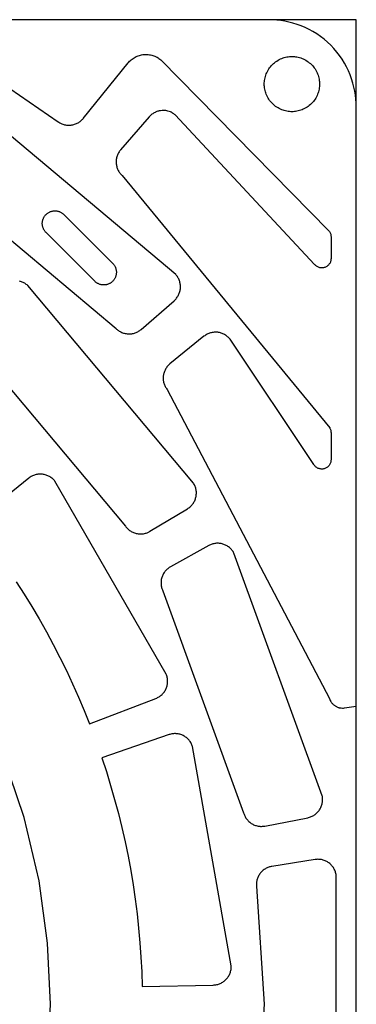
# Model space of a CAD drawing. Header units: inches. Extents: x -8.4 to 8.4, y -8.4 to 8.4.
# Tile 16 of 16: x 5.5 to 8.4, y 0 to 8.4. Entities that reach past the tile are written whole.
import ezdxf

# ---------------------------------------------------------------- set-up
doc = ezdxf.new("R2010")
doc.units = ezdxf.units.IN
doc.layers.get('0').update_dxf_attribs({"true_color": 0xc2ced6})

msp = doc.modelspace()

# ---------------------------------------------------------------- linework, layer by layer
for points in [[(-8.4251, -8.4251), (8.4251, -8.4251), (8.4251, 8.4251), (-8.4251, 8.4251), (-8.4251, -8.4251)], [(8.1951, 6.6142), (8.1986, 6.6085), (8.2016, 6.6025), (8.2042, 6.5962), (8.2061, 6.5898), (8.2075, 6.5832), (8.2084, 6.5766), (8.2087, 6.57), (8.2087, 6.3804), (8.2085, 6.3746), (8.2078, 6.3688), (8.2067, 6.3629), (8.2051, 6.357), (8.203, 6.3512), (8.2005, 6.3455), (8.1975, 6.34), (8.1941, 6.3347), (8.1902, 6.3297), (8.186, 6.3251), (8.1814, 6.3208), (8.1766, 6.317), (8.1716, 6.3136), (8.1664, 6.3106), (8.161, 6.308), (8.1556, 6.306), (8.1501, 6.3043), (8.1444, 6.303), (8.1384, 6.3021), (8.1323, 6.3017), (8.1262, 6.3017), (8.12, 6.3023), (8.1138, 6.3033), (8.1077, 6.3049), (8.1017, 6.3069), (8.096, 6.3093), (8.0905, 6.3123), (8.0852, 6.3156), (8.0804, 6.3192), (8.0758, 6.3232), (8.0717, 6.3274), (8.068, 6.3318), (6.8755, 7.6099), (6.8692, 7.6151), (6.8626, 7.62), (6.853, 7.6261), (6.8486, 7.6287), (6.8413, 7.6325), (6.8337, 7.6359), (6.8246, 7.6394), (6.8135, 7.6428), (6.8023, 7.6454), (6.7942, 7.6468), (6.7819, 7.648), (6.7695, 7.6482), (6.763, 7.648), (6.7499, 7.6466), (6.7369, 7.6442), (6.7322, 7.643), (6.7254, 7.6411), (6.7188, 7.6388), (6.7122, 7.6363), (6.7058, 7.6335), (6.7029, 7.6321), (6.696, 7.6284), (6.6892, 7.6244), (6.6826, 7.6201), (6.6763, 7.6155), (6.6703, 7.6106), (6.6644, 7.6054), (6.6589, 7.5999), (6.6536, 7.5941), (6.4082, 7.3118), (6.4034, 7.3059), (6.3988, 7.2998), (6.3945, 7.2935), (6.3906, 7.2871), (6.3906, 7.287), (6.3869, 7.2803), (6.3836, 7.2734), (6.3806, 7.2664), (6.378, 7.2592), (6.3757, 7.2519), (6.3738, 7.2445), (6.3722, 7.237), (6.371, 7.2295), (6.3701, 7.2219), (6.3697, 7.2143), (6.3696, 7.2067), (6.3698, 7.1991), (6.3705, 7.1915), (6.3715, 7.1839), (6.3729, 7.1764), (6.3746, 7.169), (6.3767, 7.1616), (6.3791, 7.1544), (6.3819, 7.1473), (6.3851, 7.1403), (6.3885, 7.1335), (6.3923, 7.1269), (6.3965, 7.1205), (6.4009, 7.1142), (6.4009, 7.1142), (6.4056, 7.1082), (6.4106, 7.1025), (6.4158, 7.097), (6.4213, 7.0917), (8.1974, 4.9324), (8.2, 4.9278), (8.2022, 4.923), (8.2042, 4.918), (8.2058, 4.9129), (8.2071, 4.9077), (8.208, 4.9024), (8.2085, 4.8971), (8.2087, 4.8918), (8.2087, 4.6586), (8.2084, 4.6526), (8.2077, 4.6464), (8.2065, 4.6402), (8.2047, 4.634), (8.2024, 4.6278), (8.1996, 4.6219), (8.1962, 4.6161), (8.1924, 4.6106), (8.1881, 4.6055), (8.1834, 4.6008), (8.1783, 4.5965), (8.173, 4.5927), (8.1675, 4.5894), (8.1618, 4.5866), (8.156, 4.5843), (8.1502, 4.5825), (8.1443, 4.5812), (8.1381, 4.5803), (8.1318, 4.5799), (8.1253, 4.58), (8.1188, 4.5807), (8.1123, 4.5819), (8.1059, 4.5836), (8.0996, 4.586), (8.0936, 4.5888), (8.0878, 4.5921), (8.0824, 4.5959), (8.0773, 4.6), (8.0727, 4.6045), (8.0685, 4.6093), (8.0648, 4.6143), (8.0616, 4.6195), (7.3451, 5.6903), (7.3401, 5.6963), (7.3349, 5.7021), (7.3294, 5.7077), (7.3236, 5.7129), (7.3175, 5.7179), (7.3112, 5.7226), (7.3047, 5.7269), (7.2979, 5.731), (7.291, 5.7346), (7.2839, 5.738), (7.2767, 5.741), (7.2693, 5.7436), (7.2618, 5.7458), (7.2542, 5.7477), (7.2465, 5.7491), (7.2387, 5.7502), (7.2309, 5.7509), (7.2231, 5.7513), (7.2153, 5.7512), (7.2074, 5.7507), (7.1997, 5.7499), (7.1919, 5.7487), (7.1842, 5.747), (7.1767, 5.745), (7.1692, 5.7427), (7.1618, 5.7399), (7.1546, 5.7368), (7.1476, 5.7333), (7.1407, 5.7296), (7.1341, 5.7254), (7.1277, 5.721), (7.1215, 5.7162), (6.8307, 5.4808), (6.825, 5.4758), (6.8194, 5.4707), (6.8141, 5.4652), (6.8091, 5.4595), (6.8091, 5.4595), (6.8043, 5.4535), (6.7999, 5.4473), (6.7957, 5.4409), (6.7919, 5.4343), (6.7884, 5.4275), (6.7852, 5.4206), (6.7823, 5.4135), (6.7798, 5.4063), (6.7777, 5.399), (6.7759, 5.3916), (6.7745, 5.3841), (6.7734, 5.3766), (6.7727, 5.369), (6.7724, 5.3614), (6.7724, 5.3538), (6.7728, 5.3462), (6.7736, 5.3386), (6.7748, 5.3311), (6.7763, 5.3236), (6.7781, 5.3162), (6.7803, 5.3089), (6.7829, 5.3017), (6.7858, 5.2947), (6.7891, 5.2878), (6.7891, 5.2877), (6.7927, 5.281), (6.7966, 5.2745), (6.8008, 5.2682), (6.8053, 5.262), (8.1946, 2.6172), (8.1979, 2.608), (8.2021, 2.5989), (8.2072, 2.59), (8.2101, 2.5857), (8.2132, 2.5815), (8.2165, 2.5773), (8.22, 2.5733), (8.2237, 2.5694), (8.2276, 2.5657), (8.2317, 2.5622), (8.236, 2.5588), (8.2404, 2.5556), (8.245, 2.5526), (8.2497, 2.5499), (8.2545, 2.5473), (8.2595, 2.545), (8.2645, 2.543), (8.2695, 2.5411), (8.2747, 2.5395), (8.2798, 2.5382), (8.285, 2.5371), (8.2902, 2.5362), (8.2954, 2.5356), (8.3056, 2.535), (8.3156, 2.5353), (8.3253, 2.5364), (8.4252, 2.552), (8.4252, 7.6772), (8.4245, 7.7105), (8.4222, 7.7444), (8.4183, 7.7787), (8.4127, 7.8133), (8.4054, 7.8481), (8.3963, 7.883), (8.3854, 7.9178), (8.3727, 7.9525), (8.3581, 7.9869), (8.3416, 8.0207), (8.3234, 8.054), (8.3033, 8.0865), (8.2814, 8.1181), (8.2579, 8.1487), (8.2328, 8.178), (8.2061, 8.2061), (8.178, 8.2328), (8.1487, 8.2579), (8.1181, 8.2814), (8.0865, 8.3033), (8.054, 8.3234), (8.0207, 8.3416), (7.9869, 8.3581), (7.9525, 8.3727), (7.9178, 8.3854), (7.883, 8.3963), (7.8481, 8.4054), (7.8133, 8.4127), (7.7787, 8.4183), (7.7444, 8.4222), (7.7105, 8.4245), (7.6772, 8.4252), (2.535, 8.4252)], [(4.9615, 8.1799), (5.8745, 7.5511), (5.8804, 7.5472), (5.8865, 7.5434), (5.8929, 7.5399), (5.8995, 7.5366), (5.9064, 7.5337), (5.9135, 7.531), (5.9208, 7.5286), (5.9283, 7.5266), (5.9359, 7.5249), (5.9437, 7.5237), (5.9516, 7.5228), (5.9596, 7.5223), (5.9676, 7.5222), (5.9756, 7.5225), (5.9836, 7.5232), (5.9915, 7.5243), (5.9994, 7.5258), (6.0072, 7.5277), (6.0148, 7.5301), (6.0223, 7.5327), (6.0296, 7.5357), (6.0366, 7.5391), (6.0435, 7.5428), (6.05, 7.5467), (6.0563, 7.551), (6.0624, 7.5554), (6.0681, 7.5601), (6.0735, 7.565), (6.0786, 7.57), (6.0834, 7.5752), (6.0879, 7.5805), (6.4722, 8.0551), (6.4784, 8.0624), (6.485, 8.0694), (6.492, 8.0761), (6.4993, 8.0826), (6.5071, 8.0887), (6.5151, 8.0944), (6.5234, 8.0997), (6.532, 8.1046), (6.5408, 8.1091), (6.5499, 8.1131), (6.5591, 8.1166), (6.5684, 8.1197), (6.5778, 8.1223), (6.5873, 8.1244), (6.5968, 8.126), (6.6063, 8.1271), (6.6158, 8.1278), (6.6254, 8.1281), (6.6351, 8.1278), (6.6449, 8.1271), (6.6546, 8.1258), (6.6643, 8.1241), (6.674, 8.1219), (6.6835, 8.1192), (6.6928, 8.1161), (6.702, 8.1124), (6.711, 8.1084), (6.7197, 8.1039), (6.7282, 8.099), (6.7363, 8.0937), (6.7442, 8.088), (6.7516, 8.0821), (8.1912, 6.6195), (8.1951, 6.6142)], [(7.6378, 7.874), (7.638, 7.8846), (7.6388, 7.8952), (7.64, 7.9061), (7.6417, 7.917), (7.644, 7.928), (7.6469, 7.939), (7.6504, 7.95), (7.6544, 7.961), (7.659, 7.9718), (7.6642, 7.9825), (7.67, 7.993), (7.6763, 8.0033), (7.6832, 8.0133), (7.6906, 8.0229), (7.6986, 8.0322), (7.707, 8.0411), (7.7159, 8.0495), (7.7251, 8.0574), (7.7348, 8.0648), (7.7448, 8.0717), (7.755, 8.0781), (7.7655, 8.0839), (7.7762, 8.089), (7.7871, 8.0937), (7.798, 8.0977), (7.809, 8.1011), (7.82, 8.104), (7.831, 8.1063), (7.842, 8.1081), (7.8528, 8.1093), (7.8635, 8.11), (7.874, 8.1102), (7.8846, 8.11), (7.8952, 8.1093), (7.9061, 8.1081), (7.917, 8.1063), (7.928, 8.104), (7.939, 8.1011), (7.95, 8.0977), (7.961, 8.0937), (7.9718, 8.089), (7.9825, 8.0839), (7.993, 8.0781), (8.0033, 8.0717), (8.0133, 8.0648), (8.0229, 8.0574), (8.0322, 8.0495), (8.0411, 8.0411), (8.0495, 8.0322), (8.0574, 8.0229), (8.0648, 8.0133), (8.0717, 8.0033), (8.0781, 7.993), (8.0839, 7.9825), (8.089, 7.9718), (8.0937, 7.961), (8.0977, 7.95), (8.1011, 7.939), (8.104, 7.928), (8.1063, 7.917), (8.1081, 7.9061), (8.1093, 7.8952), (8.11, 7.8846), (8.1102, 7.874), (8.11, 7.8635), (8.1093, 7.8528), (8.1081, 7.842), (8.1063, 7.831), (8.104, 7.82), (8.1011, 7.809), (8.0977, 7.798), (8.0937, 7.7871), (8.089, 7.7762), (8.0839, 7.7655), (8.0781, 7.755), (8.0717, 7.7448), (8.0648, 7.7348), (8.0574, 7.7251), (8.0495, 7.7159), (8.0411, 7.707), (8.0322, 7.6986), (8.0229, 7.6906), (8.0133, 7.6832), (8.0033, 7.6763), (7.993, 7.67), (7.9825, 7.6642), (7.9718, 7.659), (7.961, 7.6544), (7.95, 7.6504), (7.939, 7.6469), (7.928, 7.644), (7.917, 7.6417), (7.9061, 7.64), (7.8952, 7.6388), (7.8846, 7.638), (7.874, 7.6378), (7.8635, 7.638), (7.8528, 7.6388), (7.842, 7.64), (7.831, 7.6417), (7.82, 7.644), (7.809, 7.6469), (7.798, 7.6504), (7.7871, 7.6544), (7.7762, 7.659), (7.7655, 7.6642), (7.755, 7.67), (7.7448, 7.6763), (7.7348, 7.6832), (7.7251, 7.6906), (7.7159, 7.6986), (7.707, 7.707), (7.6986, 7.7159), (7.6906, 7.7251), (7.6832, 7.7348), (7.6763, 7.7448), (7.67, 7.755), (7.6642, 7.7655), (7.659, 7.7762), (7.6544, 7.7871), (7.6504, 7.798), (7.6469, 7.809), (7.644, 7.82), (7.6417, 7.831), (7.64, 7.842), (7.6388, 7.8528), (7.638, 7.8635), (7.6378, 7.874)], [(6.3686, 5.7831), (6.3737, 5.7782), (6.3791, 5.7735), (6.3848, 5.7689), (6.3907, 5.7646), (6.397, 5.7605), (6.4035, 5.7566), (6.4103, 5.753), (6.4173, 5.7498), (6.4246, 5.7468), (6.432, 5.7442), (6.4396, 5.742), (6.4473, 5.7401), (6.4552, 5.7386), (6.4631, 5.7376), (6.4711, 5.7369), (6.4791, 5.7366), (6.4871, 5.7368), (6.4951, 5.7373), (6.503, 5.7383), (6.5108, 5.7396), (6.5185, 5.7413), (6.526, 5.7434), (6.5334, 5.7458), (6.5405, 5.7486), (6.5475, 5.7516), (6.5542, 5.755), (6.5606, 5.7586), (6.5668, 5.7625), (6.5727, 5.7665), (6.5783, 5.7708), (6.5836, 5.7752), (6.866, 6.0207), (6.8716, 6.0258), (6.8771, 6.0313), (6.8823, 6.0371), (6.8873, 6.0432), (6.8919, 6.0496), (6.8963, 6.0562), (6.9003, 6.063), (6.904, 6.07), (6.9073, 6.0772), (6.9103, 6.0846), (6.9128, 6.0921), (6.915, 6.0996), (6.9168, 6.1073), (6.9182, 6.1149), (6.9192, 6.1226), (6.9199, 6.1302), (6.9201, 6.1379), (6.92, 6.1456), (6.9195, 6.1534), (6.9187, 6.1612), (6.9174, 6.169), (6.9157, 6.1767), (6.9136, 6.1844), (6.9112, 6.1919), (6.9084, 6.1993), (6.9052, 6.2066), (6.9016, 6.2136), (6.8977, 6.2205), (6.8935, 6.2271), (6.889, 6.2335), (6.8843, 6.2396), (6.8793, 6.2454), (4.9559, 7.8593)], [(4.5951, 7.2722), (6.3686, 5.7831)], [(6.3436, 6.3368), (6.3469, 6.3331), (6.35, 6.3292), (6.353, 6.3251), (6.3558, 6.3208), (6.3584, 6.3163), (6.3609, 6.3116), (6.3631, 6.3067), (6.3651, 6.3017), (6.3669, 6.2966), (6.3684, 6.2913), (6.3697, 6.2859), (6.3707, 6.2805), (6.3714, 6.2749), (6.3719, 6.2693), (6.372, 6.2637), (6.3719, 6.2581), (6.3714, 6.2526), (6.3707, 6.247), (6.3697, 6.2416), (6.3684, 6.2362), (6.3669, 6.2309), (6.3651, 6.2258), (6.3631, 6.2207), (6.3609, 6.2159), (6.3584, 6.2112), (6.3558, 6.2067), (6.353, 6.2024), (6.35, 6.1983), (6.3469, 6.1944), (6.3436, 6.1907), (6.3403, 6.1872), (6.3368, 6.1839), (6.3331, 6.1806), (6.3292, 6.1775), (6.3251, 6.1745), (6.3208, 6.1717), (6.3163, 6.1691), (6.3116, 6.1666), (6.3067, 6.1644), (6.3017, 6.1624), (6.2966, 6.1606), (6.2913, 6.159), (6.2859, 6.1578), (6.2805, 6.1568), (6.2749, 6.1561), (6.2693, 6.1556), (6.2637, 6.1555), (6.2581, 6.1556), (6.2526, 6.1561), (6.247, 6.1568), (6.2416, 6.1578), (6.2362, 6.159), (6.2309, 6.1606), (6.2258, 6.1624), (6.2207, 6.1644), (6.2159, 6.1666), (6.2112, 6.1691), (6.2067, 6.1717), (6.2024, 6.1745), (6.1983, 6.1775), (6.1944, 6.1806), (6.1907, 6.1839), (6.1872, 6.1872), (5.7696, 6.6048), (5.7663, 6.6083), (5.763, 6.612), (5.7599, 6.6159), (5.757, 6.62), (5.7541, 6.6243), (5.7515, 6.6288), (5.749, 6.6335), (5.7468, 6.6383), (5.7448, 6.6433), (5.743, 6.6485), (5.7415, 6.6538), (5.7402, 6.6591), (5.7392, 6.6646), (5.7385, 6.6701), (5.738, 6.6757), (5.7379, 6.6813), (5.738, 6.6869), (5.7385, 6.6925), (5.7392, 6.698), (5.7402, 6.7035), (5.7415, 6.7089), (5.743, 6.7142), (5.7448, 6.7193), (5.7468, 6.7243), (5.749, 6.7292), (5.7515, 6.7339), (5.7541, 6.7384), (5.757, 6.7427), (5.7599, 6.7468), (5.763, 6.7507), (5.7663, 6.7544), (5.7696, 6.7579), (5.7731, 6.7612), (5.7768, 6.7645), (5.7807, 6.7676), (5.7848, 6.7705), (5.7891, 6.7734), (5.7936, 6.776), (5.7983, 6.7784), (5.8032, 6.7807), (5.8082, 6.7827), (5.8133, 6.7845), (5.8186, 6.786), (5.824, 6.7873), (5.8294, 6.7883), (5.835, 6.789), (5.8406, 6.7895), (5.8462, 6.7896), (5.8518, 6.7895), (5.8573, 6.789), (5.8629, 6.7883), (5.8683, 6.7873), (5.8737, 6.786), (5.879, 6.7845), (5.8842, 6.7827), (5.8892, 6.7807), (5.894, 6.7784), (5.8987, 6.776), (5.9032, 6.7734), (5.9075, 6.7705), (5.9116, 6.7676), (5.9155, 6.7645), (5.9192, 6.7612), (5.9227, 6.7579), (6.3403, 6.3403), (6.3436, 6.3368)], [(5.1498, 5.6407), (6.4493, 4.0921), (6.4535, 4.0864), (6.458, 4.0808), (6.4628, 4.0753), (6.4679, 4.0701), (6.4734, 4.0649), (6.4791, 4.06), (6.4852, 4.0554), (6.4915, 4.0509), (6.4981, 4.0468), (6.505, 4.043), (6.5121, 4.0395), (6.5193, 4.0363), (6.5268, 4.0335), (6.5344, 4.0311), (6.5422, 4.029), (6.55, 4.0274), (6.5579, 4.0262), (6.5658, 4.0253), (6.5738, 4.0249), (6.5817, 4.0249), (6.5895, 4.0252), (6.5973, 4.026), (6.6049, 4.0271), (6.6124, 4.0286), (6.6198, 4.0304), (6.6269, 4.0325), (6.6339, 4.035), (6.6406, 4.0377), (6.6472, 4.0407), (6.6534, 4.0439), (6.6595, 4.0473), (6.9801, 4.24), (6.9866, 4.2441), (6.993, 4.2486), (6.9991, 4.2534), (7.005, 4.2585), (7.0107, 4.264), (7.0162, 4.2698), (7.0213, 4.2758), (7.0262, 4.2821), (7.0307, 4.2886), (7.0349, 4.2954), (7.0387, 4.3023), (7.0422, 4.3094), (7.0453, 4.3166), (7.048, 4.3239), (7.0503, 4.3313), (7.0523, 4.3388), (7.0539, 4.3463), (7.0551, 4.3539), (7.0559, 4.3617), (7.0564, 4.3695), (7.0565, 4.3774), (7.0562, 4.3853), (7.0555, 4.3932), (7.0543, 4.4011), (7.0528, 4.4089), (7.0509, 4.4166), (7.0486, 4.4242), (7.046, 4.4316), (7.043, 4.4389), (7.0396, 4.4459), (7.036, 4.4528), (7.032, 4.4593), (5.6127, 6.1508)], [(5.6127, 6.1508), (5.6069, 6.1559), (5.6008, 6.1607), (5.5945, 6.1652), (5.5878, 6.1694), (5.581, 6.1733), (5.5739, 6.1769), (5.5666, 6.1801), (5.5592, 6.1829), (5.5517, 6.1854), (5.544, 6.1875)], [(5.7834, -0.5218), (5.8069, 0), (5.7834, 0.5218), (5.71, 1.0566), (5.5828, 1.5978), (5.3992, 2.1375), (5.1582, 2.6671), (4.8604, 3.1776), (4.5082, 3.6601), (4.1061, 4.1061), (3.6601, 4.5082), (3.1776, 4.8604), (2.6671, 5.1582), (2.1375, 5.3992), (1.5978, 5.5828), (1.0566, 5.71), (0.5218, 5.7834), (0, 5.8069), (-0.5218, 5.7834)], [(5.5148, 3.6159), (5.5822, 3.5109), (5.6476, 3.4046), (5.7111, 3.2971), (5.7725, 3.1884), (5.8318, 3.0786), (5.889, 2.9677), (5.9441, 2.8558), (5.997, 2.743), (6.0477, 2.6292), (6.0962, 2.5147), (6.1425, 2.3994), (6.7096, 2.6177), (6.7168, 2.6207), (6.7239, 2.6241), (6.7308, 2.6278), (6.7376, 2.6318), (6.7441, 2.6362), (6.7504, 2.6409), (6.7565, 2.646), (6.7623, 2.6513), (6.7678, 2.6569), (6.7731, 2.6627), (6.778, 2.6688), (6.7827, 2.6752), (6.787, 2.6818), (6.791, 2.6886), (6.7946, 2.6955), (6.7979, 2.7027), (6.8008, 2.71), (6.8033, 2.7174), (6.8055, 2.725), (6.8073, 2.7326), (6.8087, 2.7404), (6.8097, 2.7482), (6.8104, 2.756), (6.8106, 2.7639), (6.8105, 2.7717), (6.8099, 2.7796), (6.809, 2.7874), (6.8076, 2.7952), (6.8059, 2.8028), (6.8039, 2.8104), (6.8014, 2.8179), (6.7986, 2.8252), (5.846, 4.4751), (5.841, 4.4812), (5.8358, 4.4871), (5.8303, 4.4927), (5.8245, 4.498), (5.8185, 4.503), (5.8122, 4.5078), (5.8056, 4.5122), (5.7989, 4.5162), (5.792, 4.52), (5.7848, 4.5233), (5.7776, 4.5263), (5.7702, 4.529), (5.7627, 4.5313), (5.755, 4.5332), (5.7473, 4.5347), (5.7395, 4.5358), (5.7317, 4.5365), (5.7238, 4.5369), (5.716, 4.5368), (5.7081, 4.5364), (5.7003, 4.5355), (5.6925, 4.5343), (5.6848, 4.5327), (5.6772, 4.5307), (5.6697, 4.5283), (5.6623, 4.5256), (5.6551, 4.5225), (5.648, 4.519), (5.6412, 4.5152), (5.6345, 4.511), (5.628, 4.5066), (5.6218, 4.5018), (5.1494, 4.1196)], [(6.8348, 3.7436), (6.8288, 3.7401), (6.8229, 3.7363), (6.8171, 3.7321), (6.8113, 3.7276), (6.8057, 3.7228), (6.8003, 3.7177), (6.7951, 3.7123), (6.79, 3.7065), (6.7852, 3.7004), (6.7807, 3.6941), (6.7765, 3.6875), (6.7726, 3.6806), (6.769, 3.6735), (6.7657, 3.6662), (6.7628, 3.6588), (6.7603, 3.6512), (6.7582, 3.6434), (6.7565, 3.6356), (6.7552, 3.6278), (6.7543, 3.6199), (6.7538, 3.612), (6.7537, 3.6041), (6.754, 3.5963), (6.7546, 3.5886), (6.7556, 3.5811), (6.757, 3.5736), (6.7587, 3.5663), (6.7607, 3.5592), (6.7631, 3.5524), (6.7656, 3.5457), (6.7685, 3.5392), (7.4599, 1.6395), (7.4619, 1.6327), (7.4642, 1.6259), (7.4669, 1.6192), (7.4699, 1.6124), (7.4733, 1.6058), (7.477, 1.5992), (7.4811, 1.5927), (7.4855, 1.5864), (7.4903, 1.5803), (7.4955, 1.5743), (7.5009, 1.5686), (7.5067, 1.5631), (7.5127, 1.558), (7.5191, 1.5531), (7.5257, 1.5485), (7.5325, 1.5443), (7.5395, 1.5404), (7.5466, 1.5369), (7.5539, 1.5338), (7.5613, 1.5311), (7.5688, 1.5287), (7.5764, 1.5268), (7.584, 1.5252), (7.5915, 1.524), (7.599, 1.5232), (7.6065, 1.5228), (7.6139, 1.5227), (7.6211, 1.523), (7.6283, 1.5235), (7.6353, 1.5244), (7.6421, 1.5256), (8.0094, 1.597), (8.0169, 1.5986), (8.0243, 1.6006), (8.0318, 1.6031), (8.0391, 1.6059), (8.0463, 1.609), (8.0534, 1.6126), (8.0603, 1.6165), (8.067, 1.6208), (8.0735, 1.6254), (8.0798, 1.6303), (8.0857, 1.6355), (8.0914, 1.6409), (8.0968, 1.6467), (8.1018, 1.6526), (8.1066, 1.6588), (8.1109, 1.6651), (8.115, 1.6716), (8.1187, 1.6784), (8.1222, 1.6854), (8.1253, 1.6926), (8.1281, 1.6999), (8.1305, 1.7075), (8.1325, 1.7152), (8.1342, 1.723), (8.1354, 1.7308), (8.1363, 1.7387), (8.1367, 1.7466), (8.1368, 1.7545), (8.1364, 1.7623), (8.1357, 1.7701), (8.1346, 1.7778), (8.1331, 1.7853), (7.3779, 3.8602), (7.3742, 3.867), (7.3701, 3.8735), (7.3657, 3.88), (7.3609, 3.8862), (7.3558, 3.8922), (7.3504, 3.898), (7.3446, 3.9035), (7.3386, 3.9087), (7.3324, 3.9136), (7.3259, 3.9182), (7.3192, 3.9224), (7.3123, 3.9263), (7.3053, 3.9298), (7.2981, 3.9329), (7.2909, 3.9357), (7.2836, 3.9381), (7.2762, 3.9401), (7.2686, 3.9418), (7.261, 3.9431), (7.2532, 3.944), (7.2453, 3.9446), (7.2374, 3.9447), (7.2294, 3.9445), (7.2215, 3.9438), (7.2136, 3.9428), (7.2058, 3.9413), (7.1981, 3.9395), (7.1905, 3.9373), (7.1831, 3.9347), (7.1759, 3.9318), (7.1688, 3.9285), (7.162, 3.925), (6.8348, 3.7436)], [(6.2864, 1.9921), (6.3229, 1.8732), (6.3571, 1.7535), (6.3891, 1.633), (6.4188, 1.5119), (6.4463, 1.3901), (6.4715, 1.2678), (6.4943, 1.1451), (6.5148, 1.0219), (6.533, 0.8984), (6.5488, 0.7746), (6.5623, 0.6506), (6.5734, 0.5264), (6.5822, 0.4022), (6.5886, 0.278), (6.5927, 0.1538), (7.2003, 0.1651), (7.2079, 0.1654), (7.2157, 0.1661), (7.2234, 0.1672), (7.2311, 0.1687), (7.2388, 0.1705), (7.2464, 0.1728), (7.2539, 0.1755), (7.2613, 0.1785), (7.2685, 0.1819), (7.2755, 0.1857), (7.2823, 0.1898), (7.2888, 0.1942), (7.2951, 0.199), (7.3012, 0.204), (7.3069, 0.2092), (7.3123, 0.2147), (7.3174, 0.2204), (7.3223, 0.2264), (7.3269, 0.2328), (7.3312, 0.2393), (7.3352, 0.2461), (7.3389, 0.2532), (7.3422, 0.2604), (7.3452, 0.2678), (7.3478, 0.2754), (7.3499, 0.283), (7.3517, 0.2907), (7.3531, 0.2985), (7.3542, 0.3063), (7.3548, 0.3141), (7.355, 0.3219), (7.3548, 0.3296), (7.024, 2.2058), (7.0215, 2.2131), (7.0186, 2.2203), (7.0154, 2.2274), (7.0118, 2.2344), (7.0078, 2.2412), (7.0035, 2.2479), (6.9988, 2.2543), (6.9938, 2.2605), (6.9885, 2.2665), (6.9829, 2.2721), (6.977, 2.2775), (6.9709, 2.2825), (6.9646, 2.2872), (6.9581, 2.2916), (6.9515, 2.2956), (6.9447, 2.2992), (6.9378, 2.3025), (6.9306, 2.3055), (6.9232, 2.3081), (6.9157, 2.3104), (6.908, 2.3123), (6.9002, 2.3139), (6.8924, 2.315), (6.8844, 2.3157), (6.8765, 2.3161), (6.8685, 2.316), (6.8606, 2.3156), (6.8527, 2.3147), (6.845, 2.3135), (6.8373, 2.3118), (6.8298, 2.3099), (6.8225, 2.3075), (6.2477, 2.1102), (6.2864, 1.9921)], [(8.2533, -1.104), (8.2533, 1.104), (8.2521, 1.1116), (8.2505, 1.1192), (8.2485, 1.1268), (8.2461, 1.1342), (8.2434, 1.1416), (8.2403, 1.1489), (8.2368, 1.1561), (8.2329, 1.163), (8.2287, 1.1698), (8.2242, 1.1763), (8.2193, 1.1825), (8.2142, 1.1885), (8.2088, 1.1942), (8.2032, 1.1996), (8.1973, 1.2047), (8.1913, 1.2094), (8.185, 1.2139), (8.1785, 1.218), (8.1717, 1.2219), (8.1647, 1.2254), (8.1575, 1.2286), (8.1501, 1.2315), (8.1425, 1.234), (8.1349, 1.2361), (8.1271, 1.2378), (8.1193, 1.2391), (8.1114, 1.24), (8.1035, 1.2405), (8.0957, 1.2406), (8.0879, 1.2404), (8.0801, 1.2397), (8.0725, 1.2387), (7.703, 1.1802), (7.6962, 1.1789), (7.6893, 1.1774), (7.6824, 1.1755), (7.6755, 1.1732), (7.6686, 1.1706), (7.6617, 1.1677), (7.6549, 1.1643), (7.6482, 1.1606), (7.6417, 1.1566), (7.6352, 1.1522), (7.629, 1.1474), (7.623, 1.1423), (7.6172, 1.1369), (7.6116, 1.1311), (7.6064, 1.1251), (7.6014, 1.1188), (7.5968, 1.1123), (7.5925, 1.1055), (7.5886, 1.0986), (7.585, 1.0915), (7.5819, 1.0842), (7.5791, 1.0769), (7.5767, 1.0695), (7.5747, 1.062), (7.573, 1.0545), (7.5718, 1.0471), (7.5709, 1.0396), (7.5704, 1.0323), (7.5702, 1.025), (7.5703, 1.0179), (7.5708, 1.0108), (7.6378, 0), (7.5708, -1.0108)]]:
    msp.add_lwpolyline(points)

doc.saveas('drawing.dxf')
